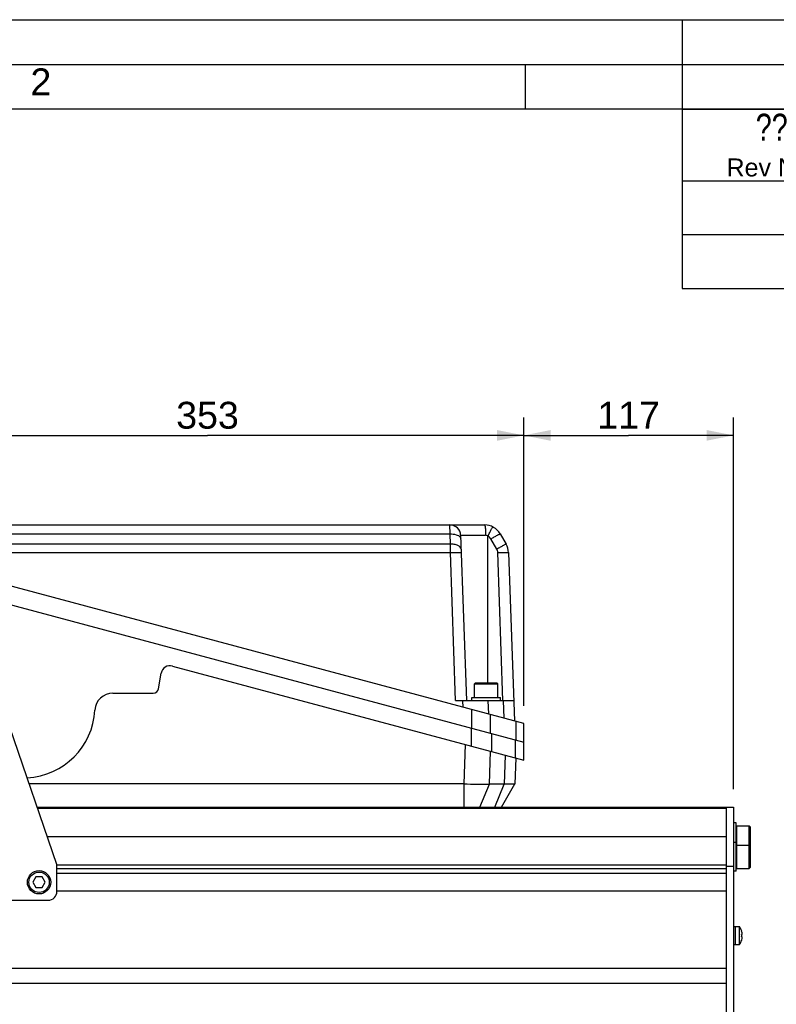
# Model space of a CAD drawing. Header units: millimetres. Extents: x 0 to 420, y 0 to 297.
# Tile 30 of 53: x 161 to 246, y 187 to 297. Entities that reach past the tile are written whole.
import ezdxf

# ---------------------------------------------------------------- set-up
doc = ezdxf.new("R2010")
doc.units = ezdxf.units.MM
doc.header["$LTSCALE"] = 23.1
doc.layers.get('0').update_dxf_attribs({"linetype": 'CONTINUOUS'})
for name, color, linetype in [('COMPONENTS', 7, 'CONTINUOUS'), ('DETAIL', 7, 'CONTINUOUS'), ('DIMENSION', 7, 'CONTINUOUS')]:
    doc.layers.add(name, color=color, linetype=linetype)
doc.styles.get("Standard").update_dxf_attribs({"font": 'arial.ttf'})
doc.styles.add('TEXTSTYLE_2', font='arial.ttf')
doc.styles.add('TEXTSTYLE_5', font='txt', dxfattribs={"width": 0.8})
doc.dimstyles.new('DIMSTYLE_12', dxfattribs={"dimtxt": 3, "dimasz": 3, "dimexe": 0.18, "dimexo": 0.0625, "dimgap": 0.09, "dimtad": 1, "dimdec": 3, "dimlfac": 5, "dimdsep": 46, "dimtxsty": 'STANDARD', "dimblk": '_FILLED', "dimblk1": '_FILLED', "dimblk2": '_FILLED', "dimcen": 0.09, "dimadec": 0, "dimazin": 0, "dimtp": 0.3, "dimtm": 0.3, "dimtfac": 1, "dimtdec": 3, "dimtofl": 0, "dimtmove": 0, "dimatfit": 3, "dimldrblk": '_FILLED', "dimfxl": 1, "dimtolj": 1, "dimarcsym": 0})
doc.dimstyles.new('DIMSTYLE_13', dxfattribs={"dimtxt": 3, "dimasz": 3, "dimexe": 0.18, "dimexo": 0.0625, "dimgap": 0.09, "dimtad": 1, "dimdec": 3, "dimlfac": 5, "dimdsep": 46, "dimtxsty": 'STANDARD', "dimblk": '_FILLED', "dimblk1": '_FILLED', "dimblk2": '_FILLED', "dimcen": 0.09, "dimadec": 0, "dimazin": 0, "dimtp": 0.5, "dimtm": 0.5, "dimtfac": 1, "dimtdec": 3, "dimtofl": 0, "dimtmove": 0, "dimatfit": 3, "dimldrblk": '_FILLED', "dimfxl": 1, "dimtolj": 1, "dimarcsym": 0})

# ---------------------------------------------------------------- blocks, each defined once
blk = doc.blocks.new('_FILLED')
at = {"color": 0, "linetype": 'BYBLOCK'}
blk.add_solid([(0, 0), (-1, 0.2), (-1, -0.2)], dxfattribs=at)
blk = doc.blocks.new('*D22')
at = {"layer": 'DIMENSION', "color": 2, "linetype": 'CONTINUOUS'}
for p, q in [((217.32, 220.39), (217.32, 252.58)), ((240.72, 211.08), (240.72, 252.58)), ((217.32, 250.58), (229.02, 250.58)), ((240.72, 250.58), (229.02, 250.58))]:
    blk.add_line(p, q, dxfattribs=at)
at = {"layer": 'DIMENSION', "color": 2, "linetype": 'CONTINUOUS', "xscale": 3, "yscale": 3, "zscale": 3, "rotation": 180}
blk.add_blockref('_FILLED', (217.32, 250.58), dxfattribs=at)
at = {"layer": 'DIMENSION', "color": 2, "linetype": 'CONTINUOUS', "xscale": 3, "yscale": 3, "zscale": 3}
blk.add_blockref('_FILLED', (240.72, 250.58), dxfattribs=at)
at = {"layer": 'DIMENSION', "color": 2, "linetype": 'CONTINUOUS', "insert": (229.02, 254.33), "char_height": 3, "width": 6.9926, "attachment_point": 2, "line_spacing_factor": 0.9}
blk.add_mtext('117', dxfattribs=at)
blk = doc.blocks.new('*D23')
at = {"layer": 'DIMENSION', "color": 2, "linetype": 'CONTINUOUS'}
for p, q in [((146.72, 237.24), (146.72, 252.58)), ((217.32, 220.39), (217.32, 252.58)), ((146.72, 250.58), (182.02, 250.58)), ((217.32, 250.58), (182.02, 250.58))]:
    blk.add_line(p, q, dxfattribs=at)
at = {"layer": 'DIMENSION', "color": 2, "linetype": 'CONTINUOUS', "xscale": 3, "yscale": 3, "zscale": 3, "rotation": 180}
blk.add_blockref('_FILLED', (146.72, 250.58), dxfattribs=at)
at = {"layer": 'DIMENSION', "color": 2, "linetype": 'CONTINUOUS', "xscale": 3, "yscale": 3, "zscale": 3}
blk.add_blockref('_FILLED', (217.32, 250.58), dxfattribs=at)
at = {"layer": 'DIMENSION', "color": 2, "linetype": 'CONTINUOUS', "insert": (182.02, 254.33), "char_height": 3, "width": 6.9926, "attachment_point": 2, "line_spacing_factor": 0.9}
blk.add_mtext('353', dxfattribs=at)

msp = doc.modelspace()

# ---------------------------------------------------------------- linework, layer by layer
at = {"color": 2, "linetype": 'CONTINUOUS'}
for p, q in [((0, 297), (420, 297)), ((235, 297), (235, 287)), ((20, 292), (415, 292)), ((217.5, 287), (217.5, 292)), ((235.00001, 286.99996), (410.00001, 286.99996)), ((235.00001, 286.99996), (235.00001, 266.99996)), ((235.00001, 278.99996), (410.00001, 278.99996)), ((235.00001, 272.99996), (410.00001, 272.99996)), ((235.00001, 266.99996), (410.00001, 266.99996))]:
    msp.add_line(p, q, dxfattribs=at)
at = {"color": 7, "linetype": 'CONTINUOUS'}
msp.add_line((410, 287), (25, 287), dxfattribs=at)
at = {"layer": 'COMPONENTS', "color": 7, "linetype": 'CONTINUOUS'}
for p, q in [((150.06602, 240.57947), (212.95662, 240.57947)), ((210.27513, 239.42135), (210.91914, 220.97947)), ((214.68867, 239.57947), (215.35212, 238.43034)), ((215.61885, 237.50014), (216.27643, 218.66958)), ((217.31914, 218.39018), (146.71914, 237.3074)), ((146.71914, 235.23685), (217.31914, 216.31963)), ((178.10529, 224.82695), (217.31914, 214.31963)), ((176.5545, 222.29269), (176.86166, 224.03467)), ((211.81914, 221.29947), (211.81914, 222.81947)), ((214.33914, 222.89947), (211.89914, 222.89947)), ((214.41914, 221.29947), (214.41914, 222.81947)), ((171.45244, 221.79688), (175.96362, 221.79688)), ((211.51914, 221.29947), (214.71914, 221.29947)), ((211.51914, 220.97947), (211.51914, 221.29947)), ((214.71914, 220.97947), (214.71914, 221.29947)), ((209.71987, 220.97947), (216.19577, 220.97947)), ((165.21914, 202.67608), (159.95114, 218.00116)), ((217.31914, 214.31963), (217.31914, 218.39018)), ((216.41805, 214.54482), (216.31721, 211.65706)), ((210.65834, 211.65706), (162.13193, 211.65706)), ((210.65834, 209.07608), (210.65834, 211.65706)), ((215.14589, 211.63555), (213.48459, 211.63555)), ((214.82708, 209.07608), (216.31721, 211.65706)), ((214.82719, 209.07608), (216.31707, 211.65631)), ((216.31721, 211.65706), (216.31708, 211.65667)), ((163.01914, 209.07608), (240.71914, 209.07608)), ((239.91914, 209.07608), (239.91914, 150.67608)), ((240.71914, 209.07608), (240.71914, 150.67608)), ((241.03914, 207.3116), (240.71914, 207.3116)), ((241.03914, 201.9251), (241.03914, 207.3116)), ((241.10614, 206.98008), (242.47914, 206.98008)), ((242.47914, 206.98008), (242.63914, 206.82008)), ((242.47914, 202.22208), (242.47914, 206.98008)), ((242.63914, 202.38208), (242.63914, 206.82008)), ((239.91914, 205.76808), (164.15626, 205.76808)), ((241.03914, 205.1251), (240.71914, 205.1251)), ((241.10614, 204.82208), (242.47914, 204.82208)), ((242.47914, 204.82208), (242.63914, 204.66208)), ((165.21914, 199.67608), (165.21914, 202.67608)), ((239.91914, 202.47608), (240.71914, 202.47608)), ((242.47914, 202.22208), (242.63914, 202.38208)), ((162.87273, 201.27608), (162.52632, 200.67608)), ((163.56555, 201.27608), (162.87273, 201.27608)), ((163.91196, 200.67608), (163.56555, 201.27608)), ((239.91914, 201.67608), (165.21914, 201.67608)), ((241.03914, 201.9251), (240.71914, 201.9251)), ((241.10614, 202.22208), (242.47914, 202.22208)), ((162.52632, 200.67608), (162.87273, 200.07608)), ((163.56555, 200.07608), (163.91196, 200.67608)), ((162.87273, 200.07608), (163.56555, 200.07608)), ((239.91914, 199.67608), (165.21914, 199.67608)), ((149.21914, 198.67608), (164.21914, 198.67608)), ((240.71914, 195.72532), (241.41914, 195.72532)), ((240.91914, 195.72532), (240.91914, 193.72532)), ((241.41914, 193.72532), (241.41914, 195.72532)), ((241.64342, 195.22519), (241.64737, 195.227)), ((241.64342, 194.85029), (241.70808, 194.8577)), ((240.71914, 193.72532), (241.41914, 193.72532)), ((241.70808, 194.59294), (241.64342, 194.60035)), ((241.64737, 194.22364), (241.64342, 194.22545)), ((239.91914, 191.05608), (105.01914, 191.05608)), ((239.91914, 189.37608), (105.01914, 189.37608))]:
    msp.add_line(p, q, dxfattribs=at)
at = {"layer": 'COMPONENTS', "color": 9, "linetype": 'CONTINUOUS'}
for p, q in [((209.08983, 239.57947), (209.07586, 240.57947)), ((153.76011, 239.57947), (209.08983, 239.57947)), ((209.12996, 238.43034), (209.08983, 239.57947)), ((210.27513, 239.42135), (213.05908, 239.42135)), ((213.31914, 222.89947), (213.31914, 239.3345)), ((214.31289, 237.87222), (213.64944, 239.02135)), ((153.70488, 237.50014), (209.14295, 237.50014)), ((209.12996, 238.43034), (153.71998, 238.43034)), ((209.14295, 237.50014), (209.12996, 238.43034)), ((209.71987, 220.97947), (209.14295, 237.50014)), ((214.9965, 220.97947), (214.41958, 237.50014)), ((211.81914, 222.81947), (214.41914, 222.81947)), ((210.56267, 220.20058), (210.53547, 220.97947)), ((211.4765, 219.95572), (211.4765, 217.88516)), ((213.41812, 219.43546), (213.36417, 220.97947)), ((215.0269, 220.97947), (215.09657, 218.98572)), ((213.59782, 217.31676), (213.59782, 219.38731)), ((211.49907, 215.87912), (211.49907, 217.87912)), ((216.44046, 218.62563), (216.44046, 216.55507)), ((213.76181, 215.27282), (213.76181, 217.27282)), ((210.65834, 211.65706), (210.8122, 216.06316)), ((216.38188, 214.57077), (216.38188, 216.57077)), ((213.48459, 211.63555), (213.61299, 215.31269)), ((215.2589, 214.87167), (215.14589, 211.63555)), ((212.43155, 209.07608), (213.48459, 211.63555)), ((214.09285, 209.07608), (215.14589, 211.63555)), ((239.91914, 208.90034), (163.07955, 208.90034)), ((241.10614, 202.22208), (241.10614, 206.98008)), ((165.21914, 202.63581), (239.91914, 202.63581)), ((165.21914, 202.21155), (239.91914, 202.21155))]:
    msp.add_line(p, q, dxfattribs=at)
at = {"layer": 'COMPONENTS', "color": 7, "linetype": 'CONTINUOUS'}
for radius in [1.3, 1.14]:
    msp.add_circle((163.21914, 200.67608), radius, dxfattribs=at)
for centre, radius, start, end in [((209.07586, 239.37947), 1.2, 2, 90), ((212.95662, 238.57947), 2, 30, 90), ((213.62007, 237.43034), 2, 2, 30), ((177.84647, 223.86103), 1, 75, 170), ((175.96362, 222.39688), 0.6, 270, 350), ((211.89914, 222.81947), 0.08, 90, 180), ((214.33914, 222.81947), 0.08, 0, 90), ((171.45243, 219.79688), 2, 89.9999527, 176.900204), ((213.67372, 422.16177), 210.52631, 269.179321, 269.9485665), ((241.10614, 206.91308), 0.067, 90, 180), ((241.10614, 204.75508), 0.067, 90, 180), ((241.10614, 202.28908), 0.067, 180, 270), ((164.21914, 199.67608), 1, 270, 360), ((239.89381, 194.72532), 1.8239, 15.9654217, 33.2487566), ((239.87507, 194.72462), 1.83783, 4.1525335, 15.8054114), ((239.66414, 194.72532), 1.98322, 356.387191, 3.612809), ((239.89381, 194.72532), 1.8239, 326.7512434, 344.0345783), ((239.8812, 194.72483), 1.83162, 344.1781628, 345.0168192), ((239.876, 194.72584), 1.8369, 345.0283588, 355.3713308), ((239.87883, 194.7253), 1.83403, 355.3809053, 355.861272)]:
    msp.add_arc(centre, radius, start, end, dxfattribs=at)
msp.add_ellipse((161.46708, 220.33815), major_axis=(0, 8.00488), ratio=0.999390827, start_param=3.195055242, end_param=4.658255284, dxfattribs=at)
at = {"layer": 'COMPONENTS', "color": 9, "linetype": 'CONTINUOUS'}
for points, knots in [([(212.95662, 240.57947), (212.96548, 240.57947), (212.98334, 240.54542), (212.99687, 240.48676), (213.0151, 240.37719), (213.03635, 240.1634), (213.05383, 239.83836), (213.05865, 239.56472), (213.05908, 239.42135)], [0, 0, 0, 0, 0.022695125, 0.07766861, 0.169997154, 0.298170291, 0.632791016, 1, 1, 1, 1]), ([(213.31914, 239.3345), (213.38435, 239.46263), (213.48154, 239.65222), (213.60809, 239.89631), (213.69225, 240.05607), (213.76135, 240.18757), (213.80858, 240.27062), (213.83585, 240.32359), (213.8506, 240.3405), (213.85707, 240.36531), (213.86291, 240.36234)], [0, 0, 0, 0, 0.370828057, 0.549649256, 0.708682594, 0.837641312, 0.929799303, 0.961239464, 0.98310082, 1, 1, 1, 1]), ([(209.08983, 239.57947), (209.31723, 239.58542), (209.72008, 239.54449), (210.11687, 239.3537), (210.22101, 239.20863)], [0, 0, 0, 0, 0.560208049, 1, 1, 1, 1]), ([(210.22101, 239.20863), (210.23179, 239.19362), (210.26753, 239.13699), (210.28741, 239.06981), (210.2891, 239.02135)], [0, 0, 0, 0, 0.275879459, 1, 1, 1, 1]), ([(213.31913, 239.33449), (213.29934, 239.34852), (213.22071, 239.39674), (213.12703, 239.42134), (213.05908, 239.42134)], [0, 0, 0, 0, 0.263078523, 1, 1, 1, 1]), ([(213.64944, 239.02135), (213.77532, 239.09394), (213.96286, 239.20089), (214.20572, 239.33577), (214.36808, 239.42506), (214.49812, 239.49202), (214.60034, 239.54855), (214.64927, 239.56286), (214.68522, 239.58545), (214.68867, 239.57947)], [0, 0, 0, 0, 0.36916716, 0.547906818, 0.707153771, 0.836428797, 0.928880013, 0.982458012, 1, 1, 1, 1]), ([(210.32923, 237.87222), (210.32651, 237.95007), (210.23651, 238.13339), (209.94868, 238.30942), (209.56409, 238.4163), (209.276, 238.43416), (209.12996, 238.43034)], [0, 0, 0, 0, 0.164197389, 0.396271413, 0.692072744, 1, 1, 1, 1]), ([(209.14295, 237.50014), (209.28997, 237.50526), (209.50877, 237.51163), (209.79077, 237.5163), (209.97948, 237.51824), (210.12882, 237.51585), (210.24766, 237.51621), (210.29925, 237.50613), (210.34197, 237.50727), (210.34222, 237.50014)], [0, 0, 0, 0, 0.367485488, 0.546265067, 0.705876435, 0.83559094, 0.928383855, 0.982175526, 1, 1, 1, 1]), ([(215.35212, 238.43034), (215.34867, 238.43632), (215.31273, 238.41373), (215.26379, 238.39942), (215.16158, 238.34289), (215.03153, 238.27592), (214.86917, 238.18664), (214.62631, 238.05176), (214.43877, 237.94481), (214.31289, 237.87222)], [0, 0, 0, 0, 0.017542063, 0.071120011, 0.163571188, 0.292846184, 0.452093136, 0.630832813, 1, 1, 1, 1]), ([(214.41958, 237.50014), (214.5666, 237.50526), (214.7854, 237.51163), (215.0674, 237.5163), (215.25611, 237.51824), (215.40545, 237.51585), (215.52428, 237.51621), (215.57588, 237.50613), (215.6186, 237.50727), (215.61885, 237.50014)], [0, 0, 0, 0, 0.367485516, 0.546265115, 0.705876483, 0.835590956, 0.92838383, 0.98217545, 1, 1, 1, 1])]:
    msp.add_open_spline(points, degree=3, knots=knots, dxfattribs=at)
for points in [[(213.64945, 239.02135), (213.57359, 239.15275), (213.45439, 239.26575), (213.31914, 239.33451)], [(214.41959, 237.50014), (214.41509, 237.62908), (214.37741, 237.76048), (214.3129, 237.87222)]]:
    msp.add_open_spline(points, degree=3, dxfattribs=at)
at = {"layer": 'COMPONENTS', "color": 7, "linetype": 'CONTINUOUS'}
msp.add_open_spline([(216.31727, 211.65666), (216.31351, 211.65016), (216.27867, 211.65462), (216.22586, 211.64417), (216.12592, 211.64464), (215.99537, 211.64017), (215.828, 211.63852), (215.54144, 211.63589), (215.31025, 211.63554), (215.14604, 211.63554)], degree=3, knots=[0, 0, 0, 0, 0.019228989, 0.070301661, 0.152712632, 0.265757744, 0.408570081, 0.579659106, 1, 1, 1, 1], dxfattribs=at)

# ---------------------------------------------------------------- texts
at = {"color": 2, "linetype": 'CONTINUOUS', "insert": (162.25598, 291.56194), "char_height": 3, "width": 2.330855, "attachment_point": 1, "line_spacing_factor": 0.9, "style": 'TEXTSTYLE_2'}
msp.add_mtext('2', dxfattribs=at)
at = {"layer": 'DETAIL', "color": 2, "linetype": 'CONTINUOUS', "attachment_point": 2, "line_spacing_factor": 0.9}
for s, insert, char_height, width, style in [('??', (245.00001, 286.49996), 3, 4.8, 'TEXTSTYLE_5'), ('Rev No.', (245.00001, 281.49996), 2, 10.0817844, 'TEXTSTYLE_2')]:
    msp.add_mtext(s, dxfattribs=dict(at, insert=insert, char_height=char_height, width=width, style=style))

# ---------------------------------------------------------------- dimensions: what is measured, and where the dimension line sits
at = {"layer": 'DIMENSION', "color": 2, "linetype": 'CONTINUOUS'}
for base, p1, p2, dimstyle, picture, middle in [((146.71914, 250.57947), (217.31914, 220.39018), (146.71914, 237.23685), 'DIMSTYLE_13', '*D23', (178.52285, 252.82947)), ((217.31914, 250.57947), (240.71914, 211.07608), (217.31914, 220.39018), 'DIMSTYLE_12', '*D22', (225.52285, 252.82947))]:
    dim = msp.add_linear_dim(base=base, p1=p1, p2=p2, angle=180, dimstyle=dimstyle, dxfattribs=at)
    dim.commit()
    dim.dimension.update_dxf_attribs({"geometry": picture, "text_midpoint": middle, "dimtype": 160})

doc.saveas('drawing.dxf')
